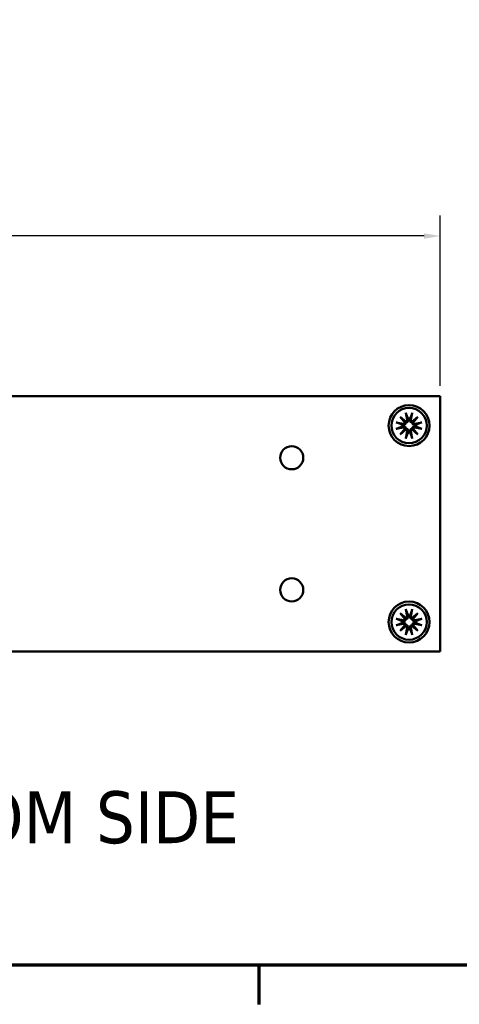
# Model space of a CAD drawing. Header units: millimetres. Extents: x 3 to 957, y 17 to 604.
# Tile 9 of 16: x 559 to 634, y 22 to 190. Entities that reach past the tile are written whole.
import ezdxf

# ---------------------------------------------------------------- set-up
doc = ezdxf.new("R2010")
doc.units = ezdxf.units.MM
doc.header["$LTSCALE"] = 1.111111
for name, color, linetype, lineweight in [('Border (ANSI)', 7, 'Continuous', 70), ('Dimension (ANSI)', 7, 'Continuous', 25), ('Symbol (ANSI)', 7, 'Continuous', 25), ('Visible (ANSI)', 7, 'Continuous', 50)]:
    doc.layers.add(name, color=color, linetype=linetype, lineweight=lineweight)
doc.styles.add('Label Text (ANSI)', font='tahoma.ttf')
doc.styles.add('Note Text (ANSI)', font='tahoma.ttf')
doc.dimstyles.new('Default - mm (ANSI)', dxfattribs={"dimscale": 1.111111, "dimtxt": 5, "dimasz": 2.5, "dimexe": 3.175, "dimexo": 1.6002, "dimgap": 0.8, "dimtad": 0, "dimtih": 1, "dimtoh": 1, "dimrnd": 1e-08, "dimzin": 0, "dimdsep": 46, "dimtxsty": 'Note Text (ANSI)', "dimcen": 0.09, "dimdle": 10, "dimclrd": 256, "dimclre": 256, "dimclrt": 256, "dimadec": 1, "dimazin": 0, "dimtfac": 0.6096, "dimtofl": 0, "dimtmove": 0, "dimatfit": 3, "dimfxl": 1, "dimtolj": 1, "dimtzin": 0, "dimlwd": -1, "dimlwe": -1, "dimarcsym": 0})

# ---------------------------------------------------------------- blocks, each defined once
blk = doc.blocks.new('Borders Default Border')
at = {"layer": 'Border (ANSI)'}
blk.add_line((539.75, 25.4), (539.75, 19.38), dxfattribs=at)
at = {"layer": 'Border (ANSI)', "flags": 128}
blk.add_lwpolyline([(12.7, 25.4), (12.7, 533.4), (850.9, 533.4), (850.9, 25.4), (12.7, 25.4)], dxfattribs=at)
blk = doc.blocks.new('*D13')
at = {"layer": 'Defpoints', "color": 0, "transparency": 16777216}
for p in [(630.77, 152.97), (427.57, 125.58), (630.77, 125.58)]:
    blk.add_point(p, dxfattribs=at)
at = {"layer": 'Dimension (ANSI)', "transparency": 16777216}
for p, q in [((427.57, 127.35), (427.57, 156.49)), ((630.77, 127.35), (630.77, 156.49)), ((430.34, 152.97), (460.45, 152.97)), ((627.99, 152.97), (502.53, 152.97))]:
    blk.add_line(p, q, dxfattribs=at)
for points in [[(430.34, 153.43), (430.34, 152.5), (427.57, 152.97)], [(627.99, 153.43), (627.99, 152.5), (630.77, 152.97)]]:
    blk.add_solid(points, dxfattribs=at)
at = {"layer": 'Dimension (ANSI)', "transparency": 16777216, "insert": (481.49, 152.97), "char_height": 5.5556, "attachment_point": 5, "style": 'Note Text (ANSI)'}
blk.add_mtext('\\A1; 203.20 mm\\P[8.000 in]', dxfattribs=at)

msp = doc.modelspace()

# ---------------------------------------------------------------- linework, layer by layer
at = {"layer": 'Visible (ANSI)'}
for p, q in [((630.7655, 125.5768), (427.5655, 125.5768)), ((630.7655, 81.8888), (630.7655, 125.5768)), ((623.9228, 122.0435), (624.9028, 121.2326)), ((623.9228, 122.0435), (624.7258, 121.2405)), ((624.7337, 121.0635), (623.9228, 122.0435)), ((624.8855, 122.7305), (625.1203, 121.5553)), ((625.9775, 122.7305), (625.7426, 121.5553)), ((625.9602, 121.2326), (626.9402, 122.0435)), ((626.9402, 122.0435), (626.1293, 121.0635)), ((626.9402, 122.0435), (626.1372, 121.2405)), ((623.2359, 121.0808), (624.4111, 120.846)), ((623.2359, 119.9889), (624.4111, 120.2237)), ((623.9228, 119.0262), (624.7337, 120.0062)), ((624.9028, 119.8371), (623.9228, 119.0262)), ((623.9228, 119.0262), (624.7258, 119.8292)), ((626.9402, 119.0262), (625.9602, 119.8371)), ((626.1293, 120.0062), (626.9402, 119.0262)), ((626.9402, 119.0262), (626.1372, 119.8292)), ((627.6271, 121.0808), (626.4519, 120.846)), ((627.6271, 119.9889), (626.4519, 120.2237)), ((624.8855, 118.3392), (625.1203, 119.5144)), ((625.9775, 118.3392), (625.7426, 119.5144)), ((623.9228, 88.4395), (624.9028, 87.6286)), ((623.9228, 88.4395), (624.7258, 87.6365)), ((624.7337, 87.4595), (623.9228, 88.4395)), ((624.8855, 89.1265), (625.1203, 87.9513)), ((625.9775, 89.1265), (625.7426, 87.9513)), ((625.9602, 87.6286), (626.9402, 88.4395)), ((626.9402, 88.4395), (626.1293, 87.4595)), ((626.9402, 88.4395), (626.1372, 87.6365)), ((623.2359, 87.4768), (624.4111, 87.242)), ((623.2359, 86.3849), (624.4111, 86.6197)), ((623.9228, 85.4222), (624.7337, 86.4022)), ((624.9028, 86.2331), (623.9228, 85.4222)), ((623.9228, 85.4222), (624.7258, 86.2252)), ((624.8855, 84.7352), (625.1203, 85.9104)), ((625.9775, 84.7352), (625.7426, 85.9104)), ((626.9402, 85.4222), (625.9602, 86.2331)), ((626.1293, 86.4022), (626.9402, 85.4222)), ((626.9402, 85.4222), (626.1372, 86.2252)), ((627.6271, 87.4768), (626.4519, 87.242)), ((627.6271, 86.3849), (626.4519, 86.6197)), ((630.7655, 81.8888), (427.5655, 81.8888))]:
    msp.add_line(p, q, dxfattribs=at)
for centre, radius in [((625.4315, 120.5348), 3.5), ((625.4315, 120.5348), 3.0226), ((605.3655, 115.0328), 1.981), ((605.3655, 92.4328), 1.981), ((625.4315, 86.9308), 3.5), ((625.4315, 86.9308), 3.0226)]:
    msp.add_circle(centre, radius, dxfattribs=at)
for centre, radius, start, end in [((624.8519, 121.5016), 0.2738, 280.723739, 11.300246), ((625.4315, 120.5348), 1.2145, 81.347922, 98.652078), ((626.0111, 121.5016), 0.2738, 168.699754, 259.276261), ((625.4315, 120.5348), 1.2145, 171.347922, 188.652078), ((624.4647, 121.1144), 0.2738, 258.699754, 349.276261), ((624.4647, 119.9552), 0.2738, 10.723739, 101.300246), ((624.8519, 119.5681), 0.2738, 348.699754, 79.276261), ((626.0111, 119.5681), 0.2738, 100.723739, 191.300246), ((626.3983, 121.1144), 0.2738, 190.723739, 281.300246), ((626.3983, 119.9552), 0.2738, 78.699754, 169.276261), ((625.4315, 120.5348), 1.2145, 351.347922, 8.652078), ((625.4315, 120.5348), 1.2145, 261.347922, 278.652078), ((624.8519, 87.8976), 0.2738, 280.723739, 11.300246), ((625.4315, 86.9308), 1.2145, 81.347922, 98.652078), ((626.0111, 87.8976), 0.2738, 168.699754, 259.276261), ((625.4315, 86.9308), 1.2145, 171.347922, 188.652078), ((624.4647, 87.5104), 0.2738, 258.699754, 349.276261), ((624.4647, 86.3512), 0.2738, 10.723739, 101.300246), ((624.8519, 85.9641), 0.2738, 348.699754, 79.276261), ((626.0111, 85.9641), 0.2738, 100.723739, 191.300246), ((626.3983, 87.5104), 0.2738, 190.723739, 281.300246), ((626.3983, 86.3512), 0.2738, 78.699754, 169.276261), ((625.4315, 86.9308), 1.2145, 351.347922, 8.652078), ((625.4315, 86.9308), 1.2145, 261.347922, 278.652078)]:
    msp.add_arc(centre, radius, start, end, dxfattribs=at)
for centre, major_axis, start_param, end_param in [((624.8274, 121.4721), (0.1613, 0.195), 3.42243456, 4.14316359), ((624.4943, 121.1389), (0.195, 0.1613), 5.28161437, 6.0023434), ((624.4943, 119.9308), (-0.195, 0.1613), 3.42243456, 4.14316359), ((624.8274, 119.5976), (-0.1613, 0.195), 5.28161437, 6.0023434), ((626.0356, 121.4721), (0.1613, -0.195), 5.28161437, 6.0023434), ((626.0356, 119.5976), (-0.1613, -0.195), 3.42243456, 4.14316359), ((626.3687, 121.1389), (0.195, -0.1613), 3.42243456, 4.14316359), ((626.3687, 119.9308), (-0.195, -0.1613), 5.28161437, 6.0023434), ((624.8274, 87.8681), (0.1613, 0.195), 3.42243456, 4.14316359), ((624.4943, 87.5349), (0.195, 0.1613), 5.28161437, 6.0023434), ((626.0356, 87.8681), (0.1613, -0.195), 5.28161437, 6.0023434), ((626.3687, 87.5349), (0.195, -0.1613), 3.42243456, 4.14316359), ((624.4943, 86.3268), (-0.195, 0.1613), 3.42243456, 4.14316359), ((624.8274, 85.9936), (-0.1613, 0.195), 5.28161437, 6.0023434), ((626.0356, 85.9936), (-0.1613, -0.195), 3.42243456, 4.14316359), ((626.3687, 86.3268), (-0.195, -0.1613), 5.28161437, 6.0023434)]:
    msp.add_ellipse(centre, major_axis=major_axis, ratio=0.98845192, start_param=start_param, end_param=end_param, dxfattribs=at)
for points, knots in [([(624.9319, 122.5499), (624.9283, 122.5592), (624.9237, 122.573), (624.9145, 122.6047), (624.908, 122.6295), (624.897, 122.6757), (624.8905, 122.7053), (624.8855, 122.7305)], [0.0709778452, 0.0709778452, 0.0709778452, 0.0709778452, 0.0772941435, 0.0772941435, 0.0849994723, 0.0849994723, 0.0927103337, 0.0927103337, 0.0927103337, 0.0927103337]), ([(625.2854, 121.5882), (625.2893, 121.5725), (625.2923, 121.5567), (625.3, 121.5001), (625.3, 121.4548), (625.2856, 121.3657), (625.2712, 121.3218), (625.2352, 121.25), (625.2124, 121.2156), (625.1563, 121.1542), (625.1229, 121.1272), (625.0545, 121.0861), (625.0149, 121.0694), (624.9556, 121.0543), (624.9365, 121.0508), (624.9177, 121.0486)], [0.1735810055, 0.1735810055, 0.1735810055, 0.1735810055, 0.1789571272, 0.1789571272, 0.1929963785, 0.1929963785, 0.2070356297, 0.2070356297, 0.2190106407, 0.2190106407, 0.2309856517, 0.2309856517, 0.2429606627, 0.2429606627, 0.2485946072, 0.2485946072, 0.2485946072, 0.2485946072]), ([(625.9453, 121.0486), (625.9265, 121.0508), (625.9074, 121.0543), (625.8481, 121.0694), (625.8085, 121.0861), (625.7401, 121.1272), (625.7067, 121.1542), (625.6506, 121.2156), (625.6278, 121.25), (625.5918, 121.3218), (625.5774, 121.3657), (625.563, 121.4548), (625.563, 121.5001), (625.5686, 121.541), (625.5707, 121.5567), (625.5737, 121.5725), (625.5776, 121.5882)], [-0.06963748, -0.06963748, -0.06963748, -0.06963748, -0.0640035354, -0.0640035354, -0.0520285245, -0.0520285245, -0.0400535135, -0.0400535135, -0.0280785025, -0.0280785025, -0.0140392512, -0.0140392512, 0, 0, 0, 0.0053761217, 0.0053761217, 0.0053761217, 0.0053761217]), ([(625.9775, 122.7305), (625.9724, 122.7053), (625.966, 122.6757), (625.955, 122.6295), (625.9485, 122.6047), (625.9392, 122.573), (625.9347, 122.5592), (625.9311, 122.5499)], [0.0309540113, 0.0309540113, 0.0309540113, 0.0309540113, 0.0386648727, 0.0386648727, 0.0463702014, 0.0463702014, 0.0526864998, 0.0526864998, 0.0526864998, 0.0526864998]), ([(623.2359, 121.0808), (623.2611, 121.0758), (623.2906, 121.0693), (623.3368, 121.0584), (623.3616, 121.0519), (623.3934, 121.0426), (623.4071, 121.0381), (623.4164, 121.0345)], [0.0309540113, 0.0309540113, 0.0309540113, 0.0309540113, 0.0386648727, 0.0386648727, 0.0463702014, 0.0463702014, 0.0526864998, 0.0526864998, 0.0526864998, 0.0526864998]), ([(623.4164, 120.0352), (623.4071, 120.0316), (623.3934, 120.0271), (623.3616, 120.0178), (623.3368, 120.0113), (623.2906, 120.0003), (623.2611, 119.9939), (623.2359, 119.9889)], [0.0709778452, 0.0709778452, 0.0709778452, 0.0709778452, 0.0772941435, 0.0772941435, 0.0849994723, 0.0849994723, 0.0927103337, 0.0927103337, 0.0927103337, 0.0927103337]), ([(624.9177, 121.0486), (624.9155, 121.0298), (624.9121, 121.0107), (624.8969, 120.9514), (624.8802, 120.9119), (624.8392, 120.8434), (624.8122, 120.81), (624.7508, 120.7539), (624.7164, 120.7311), (624.6446, 120.6951), (624.6007, 120.6807), (624.5115, 120.6663), (624.4662, 120.6663), (624.4253, 120.6719), (624.4096, 120.674), (624.3938, 120.677), (624.3781, 120.6809)], [-0.06963748, -0.06963748, -0.06963748, -0.06963748, -0.0640035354, -0.0640035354, -0.0520285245, -0.0520285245, -0.0400535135, -0.0400535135, -0.0280785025, -0.0280785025, -0.0140392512, -0.0140392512, 0, 0, 0, 0.0053761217, 0.0053761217, 0.0053761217, 0.0053761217]), ([(624.3781, 120.3887), (624.3938, 120.3926), (624.4096, 120.3956), (624.4662, 120.4034), (624.5115, 120.4034), (624.6007, 120.389), (624.6446, 120.3746), (624.7164, 120.3386), (624.7508, 120.3157), (624.8122, 120.2597), (624.8392, 120.2263), (624.8802, 120.1578), (624.8969, 120.1182), (624.9121, 120.059), (624.9155, 120.0398), (624.9177, 120.0211)], [0.1735810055, 0.1735810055, 0.1735810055, 0.1735810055, 0.1789571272, 0.1789571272, 0.1929963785, 0.1929963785, 0.2070356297, 0.2070356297, 0.2190106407, 0.2190106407, 0.2309856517, 0.2309856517, 0.2429606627, 0.2429606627, 0.2485946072, 0.2485946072, 0.2485946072, 0.2485946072]), ([(624.7258, 121.2405), (624.7292, 121.2371), (624.7323, 121.234), (624.7682, 121.1982), (624.793, 121.1733), (624.8531, 121.1133), (624.8859, 121.0805), (624.9177, 121.0486)], [-3.392840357, -3.392840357, -3.392840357, -3.392840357, -3.387612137, -3.387612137, -3.326932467, -3.326932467, -3.204043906, -3.204043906, -3.204043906, -3.204043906]), ([(624.7258, 119.8292), (624.7292, 119.8326), (624.7323, 119.8357), (624.7682, 119.8715), (624.793, 119.8963), (624.8531, 119.9564), (624.8859, 119.9892), (624.9177, 120.0211)], [-3.392840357, -3.392840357, -3.392840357, -3.392840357, -3.387612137, -3.387612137, -3.326932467, -3.326932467, -3.204043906, -3.204043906, -3.204043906, -3.204043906]), ([(624.9177, 120.0211), (624.9365, 120.0189), (624.9556, 120.0154), (625.0149, 120.0003), (625.0545, 119.9836), (625.1229, 119.9425), (625.1563, 119.9155), (625.2124, 119.8541), (625.2352, 119.8197), (625.2712, 119.7479), (625.2856, 119.704), (625.3, 119.6149), (625.3, 119.5696), (625.2944, 119.5286), (625.2923, 119.513), (625.2893, 119.4972), (625.2854, 119.4814)], [-0.06963748, -0.06963748, -0.06963748, -0.06963748, -0.0640035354, -0.0640035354, -0.0520285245, -0.0520285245, -0.0400535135, -0.0400535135, -0.0280785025, -0.0280785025, -0.0140392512, -0.0140392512, 0, 0, 0, 0.0053761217, 0.0053761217, 0.0053761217, 0.0053761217]), ([(625.5776, 119.4814), (625.5737, 119.4972), (625.5707, 119.513), (625.563, 119.5696), (625.563, 119.6149), (625.5774, 119.704), (625.5918, 119.7479), (625.6278, 119.8197), (625.6506, 119.8541), (625.7067, 119.9155), (625.7401, 119.9425), (625.8085, 119.9836), (625.8481, 120.0003), (625.9074, 120.0154), (625.9265, 120.0189), (625.9453, 120.0211)], [0.1735810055, 0.1735810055, 0.1735810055, 0.1735810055, 0.1789571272, 0.1789571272, 0.1929963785, 0.1929963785, 0.2070356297, 0.2070356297, 0.2190106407, 0.2190106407, 0.2309856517, 0.2309856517, 0.2429606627, 0.2429606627, 0.2485946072, 0.2485946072, 0.2485946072, 0.2485946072]), ([(626.1372, 121.2405), (626.1338, 121.2371), (626.1307, 121.234), (626.0948, 121.1982), (626.07, 121.1733), (626.0099, 121.1133), (625.9771, 121.0805), (625.9453, 121.0486)], [-3.392840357, -3.392840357, -3.392840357, -3.392840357, -3.387612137, -3.387612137, -3.326932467, -3.326932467, -3.204043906, -3.204043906, -3.204043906, -3.204043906]), ([(626.4849, 120.6809), (626.4692, 120.677), (626.4534, 120.674), (626.3967, 120.6663), (626.3515, 120.6663), (626.2623, 120.6807), (626.2184, 120.6951), (626.1466, 120.7311), (626.1122, 120.7539), (626.0508, 120.81), (626.0238, 120.8434), (625.9828, 120.9119), (625.966, 120.9514), (625.9509, 121.0107), (625.9475, 121.0298), (625.9453, 121.0486)], [0.1735810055, 0.1735810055, 0.1735810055, 0.1735810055, 0.1789571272, 0.1789571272, 0.1929963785, 0.1929963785, 0.2070356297, 0.2070356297, 0.2190106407, 0.2190106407, 0.2309856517, 0.2309856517, 0.2429606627, 0.2429606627, 0.2485946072, 0.2485946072, 0.2485946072, 0.2485946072]), ([(625.9453, 120.0211), (625.9475, 120.0398), (625.9509, 120.059), (625.966, 120.1182), (625.9828, 120.1578), (626.0238, 120.2263), (626.0508, 120.2597), (626.1122, 120.3157), (626.1466, 120.3386), (626.2184, 120.3746), (626.2623, 120.389), (626.3515, 120.4034), (626.3967, 120.4034), (626.4377, 120.3978), (626.4534, 120.3956), (626.4692, 120.3926), (626.4849, 120.3887)], [-0.06963748, -0.06963748, -0.06963748, -0.06963748, -0.0640035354, -0.0640035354, -0.0520285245, -0.0520285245, -0.0400535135, -0.0400535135, -0.0280785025, -0.0280785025, -0.0140392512, -0.0140392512, 0, 0, 0, 0.0053761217, 0.0053761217, 0.0053761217, 0.0053761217]), ([(626.1372, 119.8292), (626.1338, 119.8326), (626.1307, 119.8357), (626.0948, 119.8715), (626.07, 119.8963), (626.0099, 119.9564), (625.9771, 119.9892), (625.9453, 120.0211)], [-3.392840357, -3.392840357, -3.392840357, -3.392840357, -3.387612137, -3.387612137, -3.326932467, -3.326932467, -3.204043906, -3.204043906, -3.204043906, -3.204043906]), ([(627.4466, 121.0345), (627.4559, 121.0381), (627.4696, 121.0426), (627.5014, 121.0519), (627.5262, 121.0584), (627.5724, 121.0693), (627.6019, 121.0758), (627.6271, 121.0808)], [0.0709778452, 0.0709778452, 0.0709778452, 0.0709778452, 0.0772941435, 0.0772941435, 0.0849994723, 0.0849994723, 0.0927103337, 0.0927103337, 0.0927103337, 0.0927103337]), ([(627.6271, 119.9889), (627.6019, 119.9939), (627.5724, 120.0003), (627.5262, 120.0113), (627.5014, 120.0178), (627.4696, 120.0271), (627.4559, 120.0316), (627.4466, 120.0352)], [0.0309540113, 0.0309540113, 0.0309540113, 0.0309540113, 0.0386648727, 0.0386648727, 0.0463702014, 0.0463702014, 0.0526864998, 0.0526864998, 0.0526864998, 0.0526864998]), ([(624.8855, 118.3392), (624.8905, 118.3644), (624.897, 118.394), (624.908, 118.4402), (624.9145, 118.465), (624.9237, 118.4967), (624.9283, 118.5105), (624.9319, 118.5198)], [0.0309540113, 0.0309540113, 0.0309540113, 0.0309540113, 0.0386648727, 0.0386648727, 0.0463702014, 0.0463702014, 0.0526864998, 0.0526864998, 0.0526864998, 0.0526864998]), ([(625.9311, 118.5198), (625.9347, 118.5105), (625.9392, 118.4967), (625.9485, 118.465), (625.955, 118.4402), (625.966, 118.394), (625.9724, 118.3644), (625.9775, 118.3392)], [0.0709778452, 0.0709778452, 0.0709778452, 0.0709778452, 0.0772941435, 0.0772941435, 0.0849994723, 0.0849994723, 0.0927103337, 0.0927103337, 0.0927103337, 0.0927103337]), ([(624.7258, 87.6365), (624.7292, 87.6331), (624.7323, 87.63), (624.7682, 87.5942), (624.793, 87.5693), (624.8531, 87.5093), (624.8859, 87.4765), (624.9177, 87.4446)], [-3.392840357, -3.392840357, -3.392840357, -3.392840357, -3.387612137, -3.387612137, -3.326932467, -3.326932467, -3.204043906, -3.204043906, -3.204043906, -3.204043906]), ([(624.9319, 88.9459), (624.9283, 88.9552), (624.9237, 88.969), (624.9145, 89.0007), (624.908, 89.0255), (624.897, 89.0717), (624.8905, 89.1013), (624.8855, 89.1265)], [0.0709778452, 0.0709778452, 0.0709778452, 0.0709778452, 0.0772941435, 0.0772941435, 0.0849994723, 0.0849994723, 0.0927103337, 0.0927103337, 0.0927103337, 0.0927103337]), ([(625.2854, 87.9842), (625.2893, 87.9685), (625.2923, 87.9527), (625.3, 87.8961), (625.3, 87.8508), (625.2856, 87.7617), (625.2712, 87.7178), (625.2352, 87.646), (625.2124, 87.6116), (625.1563, 87.5502), (625.1229, 87.5232), (625.0545, 87.4821), (625.0149, 87.4654), (624.9556, 87.4503), (624.9365, 87.4468), (624.9177, 87.4446)], [0.1735810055, 0.1735810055, 0.1735810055, 0.1735810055, 0.1789571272, 0.1789571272, 0.1929963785, 0.1929963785, 0.2070356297, 0.2070356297, 0.2190106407, 0.2190106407, 0.2309856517, 0.2309856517, 0.2429606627, 0.2429606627, 0.2485946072, 0.2485946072, 0.2485946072, 0.2485946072]), ([(625.9453, 87.4446), (625.9265, 87.4468), (625.9074, 87.4503), (625.8481, 87.4654), (625.8085, 87.4821), (625.7401, 87.5232), (625.7067, 87.5502), (625.6506, 87.6116), (625.6278, 87.646), (625.5918, 87.7178), (625.5774, 87.7617), (625.563, 87.8508), (625.563, 87.8961), (625.5686, 87.937), (625.5707, 87.9527), (625.5737, 87.9685), (625.5776, 87.9842)], [-0.06963748, -0.06963748, -0.06963748, -0.06963748, -0.0640035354, -0.0640035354, -0.0520285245, -0.0520285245, -0.0400535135, -0.0400535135, -0.0280785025, -0.0280785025, -0.0140392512, -0.0140392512, 0, 0, 0, 0.0053761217, 0.0053761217, 0.0053761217, 0.0053761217]), ([(625.9775, 89.1265), (625.9724, 89.1013), (625.966, 89.0717), (625.955, 89.0255), (625.9485, 89.0007), (625.9392, 88.969), (625.9347, 88.9552), (625.9311, 88.9459)], [0.0309540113, 0.0309540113, 0.0309540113, 0.0309540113, 0.0386648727, 0.0386648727, 0.0463702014, 0.0463702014, 0.0526864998, 0.0526864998, 0.0526864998, 0.0526864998]), ([(626.1372, 87.6365), (626.1338, 87.6331), (626.1307, 87.63), (626.0948, 87.5942), (626.07, 87.5693), (626.0099, 87.5093), (625.9771, 87.4765), (625.9453, 87.4446)], [-3.392840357, -3.392840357, -3.392840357, -3.392840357, -3.387612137, -3.387612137, -3.326932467, -3.326932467, -3.204043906, -3.204043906, -3.204043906, -3.204043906]), ([(623.2359, 87.4768), (623.2611, 87.4718), (623.2906, 87.4653), (623.3368, 87.4544), (623.3616, 87.4479), (623.3934, 87.4386), (623.4071, 87.4341), (623.4164, 87.4305)], [0.0309540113, 0.0309540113, 0.0309540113, 0.0309540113, 0.0386648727, 0.0386648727, 0.0463702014, 0.0463702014, 0.0526864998, 0.0526864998, 0.0526864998, 0.0526864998]), ([(623.4164, 86.4312), (623.4071, 86.4276), (623.3934, 86.4231), (623.3616, 86.4138), (623.3368, 86.4073), (623.2906, 86.3963), (623.2611, 86.3899), (623.2359, 86.3849)], [0.0709778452, 0.0709778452, 0.0709778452, 0.0709778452, 0.0772941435, 0.0772941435, 0.0849994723, 0.0849994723, 0.0927103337, 0.0927103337, 0.0927103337, 0.0927103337]), ([(624.9177, 87.4446), (624.9155, 87.4258), (624.9121, 87.4067), (624.8969, 87.3474), (624.8802, 87.3079), (624.8392, 87.2394), (624.8122, 87.206), (624.7508, 87.1499), (624.7164, 87.1271), (624.6446, 87.0911), (624.6007, 87.0767), (624.5115, 87.0623), (624.4662, 87.0623), (624.4253, 87.0679), (624.4096, 87.07), (624.3938, 87.073), (624.3781, 87.0769)], [-0.06963748, -0.06963748, -0.06963748, -0.06963748, -0.0640035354, -0.0640035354, -0.0520285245, -0.0520285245, -0.0400535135, -0.0400535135, -0.0280785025, -0.0280785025, -0.0140392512, -0.0140392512, 0, 0, 0, 0.0053761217, 0.0053761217, 0.0053761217, 0.0053761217]), ([(624.3781, 86.7847), (624.3938, 86.7886), (624.4096, 86.7916), (624.4662, 86.7994), (624.5115, 86.7994), (624.6007, 86.785), (624.6446, 86.7706), (624.7164, 86.7346), (624.7508, 86.7117), (624.8122, 86.6557), (624.8392, 86.6223), (624.8802, 86.5538), (624.8969, 86.5142), (624.9121, 86.455), (624.9155, 86.4358), (624.9177, 86.4171)], [0.1735810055, 0.1735810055, 0.1735810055, 0.1735810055, 0.1789571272, 0.1789571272, 0.1929963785, 0.1929963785, 0.2070356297, 0.2070356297, 0.2190106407, 0.2190106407, 0.2309856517, 0.2309856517, 0.2429606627, 0.2429606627, 0.2485946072, 0.2485946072, 0.2485946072, 0.2485946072]), ([(624.7258, 86.2252), (624.7292, 86.2286), (624.7323, 86.2317), (624.7682, 86.2675), (624.793, 86.2923), (624.8531, 86.3524), (624.8859, 86.3852), (624.9177, 86.4171)], [-3.392840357, -3.392840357, -3.392840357, -3.392840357, -3.387612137, -3.387612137, -3.326932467, -3.326932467, -3.204043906, -3.204043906, -3.204043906, -3.204043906]), ([(624.9177, 86.4171), (624.9365, 86.4149), (624.9556, 86.4114), (625.0149, 86.3963), (625.0545, 86.3796), (625.1229, 86.3385), (625.1563, 86.3115), (625.2124, 86.2501), (625.2352, 86.2157), (625.2712, 86.1439), (625.2856, 86.1), (625.3, 86.0109), (625.3, 85.9656), (625.2944, 85.9246), (625.2923, 85.909), (625.2893, 85.8932), (625.2854, 85.8774)], [-0.06963748, -0.06963748, -0.06963748, -0.06963748, -0.0640035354, -0.0640035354, -0.0520285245, -0.0520285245, -0.0400535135, -0.0400535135, -0.0280785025, -0.0280785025, -0.0140392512, -0.0140392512, 0, 0, 0, 0.0053761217, 0.0053761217, 0.0053761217, 0.0053761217]), ([(625.5776, 85.8774), (625.5737, 85.8932), (625.5707, 85.909), (625.563, 85.9656), (625.563, 86.0109), (625.5774, 86.1), (625.5918, 86.1439), (625.6278, 86.2157), (625.6506, 86.2501), (625.7067, 86.3115), (625.7401, 86.3385), (625.8085, 86.3796), (625.8481, 86.3963), (625.9074, 86.4114), (625.9265, 86.4149), (625.9453, 86.4171)], [0.1735810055, 0.1735810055, 0.1735810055, 0.1735810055, 0.1789571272, 0.1789571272, 0.1929963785, 0.1929963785, 0.2070356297, 0.2070356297, 0.2190106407, 0.2190106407, 0.2309856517, 0.2309856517, 0.2429606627, 0.2429606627, 0.2485946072, 0.2485946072, 0.2485946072, 0.2485946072]), ([(626.4849, 87.0769), (626.4692, 87.073), (626.4534, 87.07), (626.3967, 87.0623), (626.3515, 87.0623), (626.2623, 87.0767), (626.2184, 87.0911), (626.1466, 87.1271), (626.1122, 87.1499), (626.0508, 87.206), (626.0238, 87.2394), (625.9828, 87.3079), (625.966, 87.3474), (625.9509, 87.4067), (625.9475, 87.4258), (625.9453, 87.4446)], [0.1735810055, 0.1735810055, 0.1735810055, 0.1735810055, 0.1789571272, 0.1789571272, 0.1929963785, 0.1929963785, 0.2070356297, 0.2070356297, 0.2190106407, 0.2190106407, 0.2309856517, 0.2309856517, 0.2429606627, 0.2429606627, 0.2485946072, 0.2485946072, 0.2485946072, 0.2485946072]), ([(625.9453, 86.4171), (625.9475, 86.4358), (625.9509, 86.455), (625.966, 86.5142), (625.9828, 86.5538), (626.0238, 86.6223), (626.0508, 86.6557), (626.1122, 86.7117), (626.1466, 86.7346), (626.2184, 86.7706), (626.2623, 86.785), (626.3515, 86.7994), (626.3967, 86.7994), (626.4377, 86.7938), (626.4534, 86.7916), (626.4692, 86.7886), (626.4849, 86.7847)], [-0.06963748, -0.06963748, -0.06963748, -0.06963748, -0.0640035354, -0.0640035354, -0.0520285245, -0.0520285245, -0.0400535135, -0.0400535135, -0.0280785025, -0.0280785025, -0.0140392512, -0.0140392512, 0, 0, 0, 0.0053761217, 0.0053761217, 0.0053761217, 0.0053761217]), ([(626.1372, 86.2252), (626.1338, 86.2286), (626.1307, 86.2317), (626.0948, 86.2675), (626.07, 86.2923), (626.0099, 86.3524), (625.9771, 86.3852), (625.9453, 86.4171)], [-3.392840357, -3.392840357, -3.392840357, -3.392840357, -3.387612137, -3.387612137, -3.326932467, -3.326932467, -3.204043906, -3.204043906, -3.204043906, -3.204043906]), ([(627.4466, 87.4305), (627.4559, 87.4341), (627.4696, 87.4386), (627.5014, 87.4479), (627.5262, 87.4544), (627.5724, 87.4653), (627.6019, 87.4718), (627.6271, 87.4768)], [0.0709778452, 0.0709778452, 0.0709778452, 0.0709778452, 0.0772941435, 0.0772941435, 0.0849994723, 0.0849994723, 0.0927103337, 0.0927103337, 0.0927103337, 0.0927103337]), ([(627.6271, 86.3849), (627.6019, 86.3899), (627.5724, 86.3963), (627.5262, 86.4073), (627.5014, 86.4138), (627.4696, 86.4231), (627.4559, 86.4276), (627.4466, 86.4312)], [0.0309540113, 0.0309540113, 0.0309540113, 0.0309540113, 0.0386648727, 0.0386648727, 0.0463702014, 0.0463702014, 0.0526864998, 0.0526864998, 0.0526864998, 0.0526864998]), ([(624.8855, 84.7352), (624.8905, 84.7604), (624.897, 84.79), (624.908, 84.8362), (624.9145, 84.861), (624.9237, 84.8927), (624.9283, 84.9065), (624.9319, 84.9158)], [0.0309540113, 0.0309540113, 0.0309540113, 0.0309540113, 0.0386648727, 0.0386648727, 0.0463702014, 0.0463702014, 0.0526864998, 0.0526864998, 0.0526864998, 0.0526864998]), ([(625.9311, 84.9158), (625.9347, 84.9065), (625.9392, 84.8927), (625.9485, 84.861), (625.955, 84.8362), (625.966, 84.79), (625.9724, 84.7604), (625.9775, 84.7352)], [0.0709778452, 0.0709778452, 0.0709778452, 0.0709778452, 0.0772941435, 0.0772941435, 0.0849994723, 0.0849994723, 0.0927103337, 0.0927103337, 0.0927103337, 0.0927103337])]:
    msp.add_open_spline(points, degree=3, knots=knots, dxfattribs=at)
for points, weights in [([(624.9319, 122.5499), (625.1312, 122.0393), (625.2488, 121.7355)], [1.00354073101, 1.03688564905, 1]), ([(625.2488, 121.7355), (625.2683, 121.657), (625.2854, 121.5882)], [1, 1.06432518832, 1.12780664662]), ([(625.5776, 121.5882), (625.5947, 121.657), (625.6142, 121.7355)], [1.12780664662, 1.06432518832, 1]), ([(625.6142, 121.7355), (625.7318, 122.0393), (625.9311, 122.5499)], [1, 1.03688564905, 1.00354073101]), ([(624.2308, 120.7175), (623.9271, 120.8351), (623.4164, 121.0345)], [1, 1.03688564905, 1.00354073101]), ([(623.4164, 120.0352), (623.9271, 120.2345), (624.2308, 120.3521)], [1.00354073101, 1.03688564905, 1]), ([(624.3781, 120.6809), (624.3093, 120.698), (624.2308, 120.7175)], [1.12780664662, 1.06432518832, 1]), ([(624.2308, 120.3521), (624.3093, 120.3716), (624.3781, 120.3887)], [1, 1.06432518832, 1.12780664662]), ([(626.6322, 120.7175), (626.5537, 120.698), (626.4849, 120.6809)], [1, 1.06432518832, 1.12780664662]), ([(626.4849, 120.3887), (626.5537, 120.3716), (626.6322, 120.3521)], [1.12780664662, 1.06432518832, 1]), ([(627.4466, 121.0345), (626.9359, 120.8351), (626.6322, 120.7175)], [1.00354073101, 1.03688564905, 1]), ([(626.6322, 120.3521), (626.9359, 120.2345), (627.4466, 120.0352)], [1, 1.03688564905, 1.00354073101]), ([(625.2488, 119.3342), (625.1312, 119.0304), (624.9319, 118.5198)], [1, 1.03688564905, 1.00354073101]), ([(625.2854, 119.4814), (625.2683, 119.4127), (625.2488, 119.3342)], [1.12780664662, 1.06432518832, 1]), ([(625.6142, 119.3342), (625.5947, 119.4127), (625.5776, 119.4814)], [1, 1.06432518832, 1.12780664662]), ([(625.9311, 118.5198), (625.7318, 119.0304), (625.6142, 119.3342)], [1.00354073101, 1.03688564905, 1]), ([(624.9319, 88.9459), (625.1312, 88.4353), (625.2488, 88.1315)], [1.00354073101, 1.03688564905, 1]), ([(625.2488, 88.1315), (625.2683, 88.053), (625.2854, 87.9842)], [1, 1.06432518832, 1.12780664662]), ([(625.5776, 87.9842), (625.5947, 88.053), (625.6142, 88.1315)], [1.12780664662, 1.06432518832, 1]), ([(625.6142, 88.1315), (625.7318, 88.4353), (625.9311, 88.9459)], [1, 1.03688564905, 1.00354073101]), ([(624.2308, 87.1135), (623.9271, 87.2311), (623.4164, 87.4305)], [1, 1.03688564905, 1.00354073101]), ([(623.4164, 86.4312), (623.9271, 86.6305), (624.2308, 86.7481)], [1.00354073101, 1.03688564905, 1]), ([(624.3781, 87.0769), (624.3093, 87.094), (624.2308, 87.1135)], [1.12780664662, 1.06432518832, 1]), ([(624.2308, 86.7481), (624.3093, 86.7676), (624.3781, 86.7847)], [1, 1.06432518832, 1.12780664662]), ([(626.6322, 87.1135), (626.5537, 87.094), (626.4849, 87.0769)], [1, 1.06432518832, 1.12780664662]), ([(626.4849, 86.7847), (626.5537, 86.7676), (626.6322, 86.7481)], [1.12780664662, 1.06432518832, 1]), ([(627.4466, 87.4305), (626.9359, 87.2311), (626.6322, 87.1135)], [1.00354073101, 1.03688564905, 1]), ([(626.6322, 86.7481), (626.9359, 86.6305), (627.4466, 86.4312)], [1, 1.03688564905, 1.00354073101]), ([(625.2488, 85.7302), (625.1312, 85.4264), (624.9319, 84.9158)], [1, 1.03688564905, 1.00354073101]), ([(625.2854, 85.8774), (625.2683, 85.8087), (625.2488, 85.7302)], [1.12780664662, 1.06432518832, 1]), ([(625.6142, 85.7302), (625.5947, 85.8087), (625.5776, 85.8774)], [1, 1.06432518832, 1.12780664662]), ([(625.9311, 84.9158), (625.7318, 85.4264), (625.6142, 85.7302)], [1.00354073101, 1.03688564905, 1])]:
    msp.add_rational_spline(points, weights, degree=2, dxfattribs=at)

# ---------------------------------------------------------------- block references
at = {"xscale": 1.111111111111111, "yscale": 1.111111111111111, "zscale": 1.111111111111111}
msp.add_blockref('Borders Default Border', (0, 0), dxfattribs=at)

# ---------------------------------------------------------------- texts
at = {"layer": 'Symbol (ANSI)', "insert": (441.307, 48.9241), "char_height": 8.888889, "attachment_point": 7, "style": 'Label Text (ANSI)'}
msp.add_mtext('ASSEMBLY - VIEW FROM SIDE', dxfattribs=at)

# ---------------------------------------------------------------- dimensions: what is measured, and where the dimension line sits
at = {"layer": 'Dimension (ANSI)'}
dim = msp.add_linear_dim(base=(630.7655, 152.9662), p1=(427.5655, 125.5768), p2=(630.7655, 125.5768), angle=180, text=' <> mm\\X[8.000 in]', dimstyle='Default - mm (ANSI)', override={"dimtih": 0, "dimtoh": 0, "dimdec": 2, "dimpost": '', "dimtp": 0, "dimtm": 0, "dimtdec": 2, "dimatfit": 1}, dxfattribs=at)
dim.commit()
dim.dimension.update_dxf_attribs({"geometry": '*D13', "text_midpoint": (481.4905, 152.9662), "dimtype": 160})

doc.saveas('drawing.dxf')
